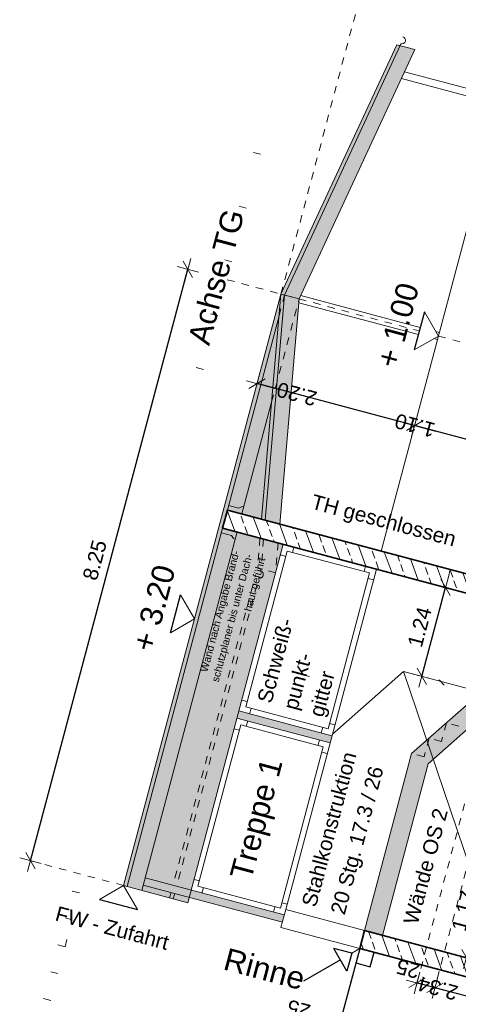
# Model space of a CAD drawing. Header units: metres. Extents: x 4462371 to 4462630, y 5328161 to 5328403.
# Tile 32 of 152: x 4462433.54 to 4462439.46, y 5328201.15 to 5328214.42. Entities that reach past the tile are written whole.
import ezdxf

# ---------------------------------------------------------------- set-up
doc = ezdxf.new("R2010")
doc.units = ezdxf.units.M
doc.header["$PDMODE"] = 65
for name, pattern in [('AUSGEZOGEN', [0]), ('PUNKT2_S9', [0.1, 0, -0.1]), ('VERDECKT2_S2', [0.15, 0.1, -0.05])]:
    doc.linetypes.add(name, pattern=pattern)
for name, color, linetype, lineweight in [('Maßlinie_Allgemein', 7, 'AUSGEZOGEN', 13), ('Schraffur', 7, 'AUSGEZOGEN', 158), ('Standard', 7, 'AUSGEZOGEN', 13)]:
    doc.layers.add(name, color=color, linetype=linetype, lineweight=lineweight)
doc.styles.add('ARIAL', font='ARIAL.TTF')
doc.dimstyles.new('_DIMSTYLE_12', dxfattribs={"dimtxt": 0.2, "dimasz": 0.3, "dimexe": 0, "dimexo": 0, "dimgap": 0.1, "dimtad": 2, "dimrnd": 0.01, "dimzin": 4, "dimdsep": 46, "dimtxsty": 'ARIAL', "dimblk1": 'ALL_ML_STRICH', "dimblk2": 'ALL_ML_STRICH', "dimsah": 1, "dimcen": 0, "dimclrd": 7, "dimclre": 7, "dimclrt": 7, "dimadec": 0, "dimazin": 0, "dimtfac": 1, "dimtdec": 0, "dimtix": 1, "dimtmove": 2, "dimatfit": 3, "dimfxl": 0, "dimtzin": 0, "dimlwd": 0, "dimlwe": 13, "dimarcsym": 0})
doc.dimstyles.new('_DIMSTYLE_14', dxfattribs={"dimtxt": 0.2, "dimasz": 0.3, "dimexe": 0, "dimexo": 0, "dimgap": 0.1, "dimtad": 2, "dimdec": 1, "dimlfac": 100, "dimrnd": 1, "dimzin": 4, "dimdsep": 46, "dimtxsty": 'ARIAL', "dimblk1": 'ALL_ML_STRICH', "dimblk2": 'ALL_ML_STRICH', "dimsah": 1, "dimcen": 0, "dimclrd": 7, "dimclre": 7, "dimclrt": 7, "dimadec": 0, "dimazin": 0, "dimtfac": 1, "dimtdec": 0, "dimtix": 1, "dimtmove": 2, "dimatfit": 3, "dimfxl": 0, "dimtvp": 1.2, "dimtzin": 0, "dimlwd": 0, "dimlwe": 13, "dimarcsym": 0})
doc.dimstyles.new('_DIMSTYLE_3', dxfattribs={"dimtxt": 0.2, "dimasz": 0.3, "dimexe": 0, "dimexo": 0, "dimgap": 0.1, "dimtad": 2, "dimrnd": 0.005, "dimzin": 4, "dimdsep": 46, "dimtxsty": 'ARIAL', "dimblk1": 'ALL_ML_STRICH', "dimblk2": 'ALL_ML_STRICH', "dimsah": 1, "dimcen": 0, "dimclrd": 7, "dimclre": 7, "dimclrt": 7, "dimadec": 0, "dimazin": 0, "dimtfac": 1, "dimtdec": 0, "dimtix": 1, "dimtmove": 2, "dimatfit": 3, "dimfxl": 0, "dimtzin": 0, "dimlwd": 0, "dimlwe": 13, "dimarcsym": 0})
pattern_1 = [(110, (0, 0), (-0.281907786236, -0.102606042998), []), (110, (-0.14095, -0.0513), (-0.281907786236, -0.102606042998), [0.1, -0.05])]

# ---------------------------------------------------------------- blocks, each defined once
blk = doc.blocks.new('ALL_ML_STRICH')
at = {"color": 0, "linetype": 'ByBlock', "lineweight": -2}
for p, q in [((0, -0.5), (0, 0.5)), ((-1, 0), (0.5, 0)), ((-0.3, -0.3), (0.3, 0.3))]:
    blk.add_line(p, q, dxfattribs=at)
blk = doc.blocks.new('*D436')
at = {"layer": 'DEFPOINTS', "color": 7, "linetype": 'AUSGEZOGEN', "lineweight": 13}
for p in [(4462437.069, 5328210.719), (4462433.69, 5328203.082), (4462437.069, 5328202.182)]:
    blk.add_point(p, dxfattribs=at)
at = {"layer": 'Maßlinie_Allgemein', "color": 7, "linetype": 'AUSGEZOGEN', "lineweight": -2}
for p, q in [((4462433.69, 5328203.082), (4462435.813, 5328211.054)), ((4462435.813, 5328211.054), (4462435.813, 5328211.054)), ((4462433.69, 5328203.082), (4462433.69, 5328203.082))]:
    blk.add_line(p, q, dxfattribs=at)
at = {"layer": 'Maßlinie_Allgemein', "color": 7, "linetype": 'AUSGEZOGEN', "lineweight": 13, "xscale": 0.3, "yscale": 0.3, "zscale": 0.3}
for p, rotation in [((4462435.813, 5328211.054), 75.086184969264), ((4462433.69, 5328203.082), 255.086184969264)]:
    blk.add_blockref('ALL_ML_STRICH', p, dxfattribs=dict(at, rotation=rotation))
at = {"layer": 'Maßlinie_Allgemein', "color": 7, "linetype": 'AUSGEZOGEN', "lineweight": 13, "insert": (4462434.558, 5328207.134), "char_height": 0.2, "width": 0.8, "attachment_point": 5, "rotation": 75.0862, "style": 'ARIAL'}
blk.add_mtext('\\A1;{\\A1;{8.25\\H0.132000;\\S^ ;}}', dxfattribs=at)
blk = doc.blocks.new('*D451')
at = {"layer": 'DEFPOINTS', "color": 7, "linetype": 'AUSGEZOGEN', "lineweight": 13}
for p in [(4462442.643, 5328218.833), (4462441.131, 5328213.156), (4462437.069, 5328210.719)]:
    blk.add_point(p, dxfattribs=at)
at = {"layer": 'Maßlinie_Allgemein', "color": 7, "linetype": 'AUSGEZOGEN', "lineweight": -2}
for p, q in [((4462439.456, 5328219.682), (4462439.456, 5328219.682)), ((4462442.643, 5328218.833), (4462439.456, 5328219.682)), ((4462442.643, 5328218.833), (4462442.643, 5328218.833))]:
    blk.add_line(p, q, dxfattribs=at)
at = {"layer": 'Maßlinie_Allgemein', "color": 7, "linetype": 'AUSGEZOGEN', "lineweight": 13, "xscale": 0.3, "yscale": 0.3, "zscale": 0.3}
for p, rotation in [((4462439.456, 5328219.682), 165.0861848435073), ((4462442.643, 5328218.833), 345.0861848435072)]:
    blk.add_blockref('ALL_ML_STRICH', p, dxfattribs=dict(at, rotation=rotation))
at = {"layer": 'Maßlinie_Allgemein', "color": 7, "linetype": 'AUSGEZOGEN', "lineweight": 13, "insert": (4462440.524, 5328219.401), "char_height": 0.2, "width": 0.8, "attachment_point": 5, "rotation": 165.0862, "style": 'ARIAL'}
blk.add_mtext('\\A1;{\\A1;{3.30\\H0.132000;\\S^ ;}}', dxfattribs=at)
blk = doc.blocks.new('*D466')
at = {"layer": 'DEFPOINTS', "color": 7, "linetype": 'AUSGEZOGEN', "lineweight": 13}
for p in [(4462439.193, 5328210.154), (4462440.256, 5328209.871), (4462439.934, 5328208.663)]:
    blk.add_point(p, dxfattribs=at)
at = {"layer": 'Maßlinie_Allgemein', "color": 7, "linetype": 'AUSGEZOGEN', "lineweight": -2}
for p, q in [((4462438.871, 5328208.946), (4462438.871, 5328208.946)), ((4462439.934, 5328208.663), (4462438.871, 5328208.946)), ((4462439.934, 5328208.663), (4462439.934, 5328208.663))]:
    blk.add_line(p, q, dxfattribs=at)
at = {"layer": 'Maßlinie_Allgemein', "color": 7, "linetype": 'AUSGEZOGEN', "lineweight": 13, "xscale": 0.3, "yscale": 0.3, "zscale": 0.3}
for p, rotation in [((4462438.871, 5328208.946), 165.0861849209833), ((4462439.934, 5328208.663), 345.0861849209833)]:
    blk.add_blockref('ALL_ML_STRICH', p, dxfattribs=dict(at, rotation=rotation))
at = {"layer": 'Maßlinie_Allgemein', "color": 7, "linetype": 'AUSGEZOGEN', "lineweight": 13, "insert": (4462438.877, 5328208.948), "char_height": 0.2, "width": 0.8, "attachment_point": 5, "rotation": 165.0862, "style": 'ARIAL'}
blk.add_mtext('\\A1;{\\A1;{1.10\\H0.132000;\\S^ ;}}', dxfattribs=at)
blk = doc.blocks.new('*D467')
at = {"layer": 'DEFPOINTS', "color": 7, "linetype": 'AUSGEZOGEN', "lineweight": 13}
for p in [(4462437.069, 5328210.719), (4462439.193, 5328210.154), (4462438.871, 5328208.946)]:
    blk.add_point(p, dxfattribs=at)
at = {"layer": 'Maßlinie_Allgemein', "color": 7, "linetype": 'AUSGEZOGEN', "lineweight": -2}
for p, q in [((4462436.748, 5328209.512), (4462436.748, 5328209.512)), ((4462438.871, 5328208.946), (4462436.748, 5328209.512)), ((4462438.871, 5328208.946), (4462438.871, 5328208.946))]:
    blk.add_line(p, q, dxfattribs=at)
at = {"layer": 'Maßlinie_Allgemein', "color": 7, "linetype": 'AUSGEZOGEN', "lineweight": 13, "xscale": 0.3, "yscale": 0.3, "zscale": 0.3}
for p, rotation in [((4462436.748, 5328209.512), 165.0861849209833), ((4462438.871, 5328208.946), 345.0861849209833)]:
    blk.add_blockref('ALL_ML_STRICH', p, dxfattribs=dict(at, rotation=rotation))
at = {"layer": 'Maßlinie_Allgemein', "color": 7, "linetype": 'AUSGEZOGEN', "lineweight": 13, "insert": (4462437.283, 5328209.372), "char_height": 0.2, "width": 0.8, "attachment_point": 5, "rotation": 165.0862, "style": 'ARIAL'}
blk.add_mtext('\\A1;{\\A1;{2.20\\H0.132000;\\S^ ;}}', dxfattribs=at)
blk = doc.blocks.new('*D675')
at = {"layer": 'DEFPOINTS', "color": 7, "linetype": 'AUSGEZOGEN', "lineweight": 13}
for p in [(4462440.255, 5328206.508), (4462438.724, 5328205.632), (4462438.97, 5328205.567)]:
    blk.add_point(p, dxfattribs=at)
at = {"layer": 'Maßlinie_Allgemein', "color": 7, "linetype": 'AUSGEZOGEN', "lineweight": -2}
for p, q in [((4462438.97, 5328205.567), (4462439.289, 5328206.765)), ((4462439.289, 5328206.765), (4462439.289, 5328206.765)), ((4462438.97, 5328205.567), (4462438.97, 5328205.567))]:
    blk.add_line(p, q, dxfattribs=at)
at = {"layer": 'Maßlinie_Allgemein', "color": 7, "linetype": 'AUSGEZOGEN', "lineweight": 13, "xscale": 0.3, "yscale": 0.3, "zscale": 0.3}
for p, rotation in [((4462439.289, 5328206.765), 75.08618502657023), ((4462438.97, 5328205.567), 255.0861850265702)]:
    blk.add_blockref('ALL_ML_STRICH', p, dxfattribs=dict(at, rotation=rotation))
at = {"layer": 'Maßlinie_Allgemein', "color": 7, "linetype": 'AUSGEZOGEN', "lineweight": 13, "insert": (4462438.94, 5328206.232), "char_height": 0.2, "width": 0.8, "attachment_point": 5, "rotation": 75.0862, "style": 'ARIAL'}
blk.add_mtext('\\A1;{\\A1;{1.24\\H0.132000;\\S^ ;}}', dxfattribs=at)
blk = doc.blocks.new('*D676')
at = {"layer": 'DEFPOINTS', "color": 7, "linetype": 'AUSGEZOGEN', "lineweight": 13}
for p in [(4462440.838, 5328202.648), (4462439.571, 5328201.774), (4462440.537, 5328201.517)]:
    blk.add_point(p, dxfattribs=at)
at = {"layer": 'Maßlinie_Allgemein', "color": 7, "linetype": 'AUSGEZOGEN', "lineweight": -2}
for p, q in [((4462439.571, 5328201.774), (4462439.872, 5328202.905)), ((4462439.872, 5328202.905), (4462439.872, 5328202.905)), ((4462439.571, 5328201.774), (4462439.571, 5328201.774))]:
    blk.add_line(p, q, dxfattribs=at)
at = {"layer": 'Maßlinie_Allgemein', "color": 7, "linetype": 'AUSGEZOGEN', "lineweight": 13, "xscale": 0.3, "yscale": 0.3, "zscale": 0.3}
for p, rotation in [((4462439.872, 5328202.905), 75.08618504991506), ((4462439.571, 5328201.774), 255.0861850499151)]:
    blk.add_blockref('ALL_ML_STRICH', p, dxfattribs=dict(at, rotation=rotation))
at = {"layer": 'Maßlinie_Allgemein', "color": 7, "linetype": 'AUSGEZOGEN', "lineweight": 13, "insert": (4462439.532, 5328202.405), "char_height": 0.2, "width": 0.8, "attachment_point": 5, "rotation": 75.0862, "style": 'ARIAL'}
blk.add_mtext('\\A1;{\\A1;{1.17\\H0.132000;\\S^ ;}}', dxfattribs=at)
blk = doc.blocks.new('*D680')
at = {"layer": 'DEFPOINTS', "color": 7, "linetype": 'AUSGEZOGEN', "lineweight": 13}
for p in [(4462438.438, 5328202.076), (4462440.537, 5328201.517), (4462440.216, 5328200.309)]:
    blk.add_point(p, dxfattribs=at)
at = {"layer": 'Maßlinie_Allgemein', "color": 7, "linetype": 'AUSGEZOGEN', "lineweight": -2}
for p, q in [((4462438.117, 5328200.868), (4462438.117, 5328200.868)), ((4462440.216, 5328200.309), (4462438.117, 5328200.868)), ((4462440.216, 5328200.309), (4462440.216, 5328200.309))]:
    blk.add_line(p, q, dxfattribs=at)
at = {"layer": 'Maßlinie_Allgemein', "color": 7, "linetype": 'AUSGEZOGEN', "lineweight": 13, "xscale": 0.3, "yscale": 0.3, "zscale": 0.3}
for p, rotation in [((4462438.117, 5328200.868), 165.0861847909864), ((4462440.216, 5328200.309), 345.0861847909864)]:
    blk.add_blockref('ALL_ML_STRICH', p, dxfattribs=dict(at, rotation=rotation))
at = {"layer": 'Maßlinie_Allgemein', "color": 7, "linetype": 'AUSGEZOGEN', "lineweight": 13, "insert": (4462438.639, 5328200.729), "char_height": 0.2, "width": 0.8, "attachment_point": 5, "rotation": 165.0862, "style": 'ARIAL'}
blk.add_mtext('\\A1;{\\A1;{2.17\\H0.132000;\\S^ ;}}', dxfattribs=at)
blk = doc.blocks.new('*D681')
at = {"layer": 'DEFPOINTS', "color": 7, "linetype": 'AUSGEZOGEN', "lineweight": 13}
for p in [(4462438.438, 5328202.076), (4462438.132, 5328201.899), (4462438.117, 5328200.868)]:
    blk.add_point(p, dxfattribs=at)
at = {"layer": 'Maßlinie_Allgemein', "color": 7, "linetype": 'AUSGEZOGEN', "lineweight": -2}
for p, q in [((4462437.875, 5328200.932), (4462437.875, 5328200.932)), ((4462438.117, 5328200.868), (4462437.875, 5328200.932)), ((4462438.117, 5328200.868), (4462438.117, 5328200.868))]:
    blk.add_line(p, q, dxfattribs=at)
at = {"layer": 'Maßlinie_Allgemein', "color": 7, "linetype": 'AUSGEZOGEN', "lineweight": 13, "xscale": 0.3, "yscale": 0.3, "zscale": 0.3}
for p, rotation in [((4462437.875, 5328200.932), 165.0861847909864), ((4462438.117, 5328200.868), 345.0861847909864)]:
    blk.add_blockref('ALL_ML_STRICH', p, dxfattribs=dict(at, rotation=rotation))
at = {"layer": 'Maßlinie_Allgemein', "color": 7, "linetype": 'AUSGEZOGEN', "lineweight": 13, "insert": (4462437.309, 5328201.078), "char_height": 0.2, "width": 0.8, "attachment_point": 5, "rotation": 165.0862, "style": 'ARIAL'}
blk.add_mtext('\\A1;{\\A1;{25\\H0.132000;\\S^ ;}}', dxfattribs=at)
blk = doc.blocks.new('*D682')
at = {"layer": 'DEFPOINTS', "color": 7, "linetype": 'AUSGEZOGEN', "lineweight": 13}
for p in [(4462440.225, 5328205.423), (4462441.54, 5328201.25), (4462441.412, 5328200.767)]:
    blk.add_point(p, dxfattribs=at)
at = {"layer": 'Maßlinie_Allgemein', "color": 7, "linetype": 'AUSGEZOGEN', "lineweight": -2}
for p, q in [((4462439.146, 5328201.37), (4462439.146, 5328201.37)), ((4462441.412, 5328200.767), (4462439.146, 5328201.37)), ((4462441.412, 5328200.767), (4462441.412, 5328200.767))]:
    blk.add_line(p, q, dxfattribs=at)
at = {"layer": 'Maßlinie_Allgemein', "color": 7, "linetype": 'AUSGEZOGEN', "lineweight": 13, "xscale": 0.3, "yscale": 0.3, "zscale": 0.3}
for p, rotation in [((4462439.146, 5328201.37), 165.0861850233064), ((4462441.412, 5328200.767), 345.0861850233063)]:
    blk.add_blockref('ALL_ML_STRICH', p, dxfattribs=dict(at, rotation=rotation))
at = {"layer": 'Maßlinie_Allgemein', "color": 7, "linetype": 'AUSGEZOGEN', "lineweight": 13, "insert": (4462439.186, 5328201.363), "char_height": 0.2, "width": 0.8, "attachment_point": 5, "rotation": 165.0862, "style": 'ARIAL'}
blk.add_mtext('\\A1;{\\A1;{2.34\\H0.132000;\\S^ ;}}', dxfattribs=at)
blk = doc.blocks.new('*D683')
at = {"layer": 'DEFPOINTS', "color": 7, "linetype": 'AUSGEZOGEN', "lineweight": 13}
for p in [(4462440.225, 5328205.423), (4462439.936, 5328205.309), (4462439.146, 5328201.37)]:
    blk.add_point(p, dxfattribs=at)
at = {"layer": 'Maßlinie_Allgemein', "color": 7, "linetype": 'AUSGEZOGEN', "lineweight": -2}
for p, q in [((4462438.904, 5328201.435), (4462438.904, 5328201.435)), ((4462439.146, 5328201.37), (4462438.904, 5328201.435)), ((4462439.146, 5328201.37), (4462439.146, 5328201.37))]:
    blk.add_line(p, q, dxfattribs=at)
at = {"layer": 'Maßlinie_Allgemein', "color": 7, "linetype": 'AUSGEZOGEN', "lineweight": 13, "xscale": 0.3, "yscale": 0.3, "zscale": 0.3}
for p, rotation in [((4462438.904, 5328201.435), 165.0861850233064), ((4462439.146, 5328201.37), 345.0861850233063)]:
    blk.add_blockref('ALL_ML_STRICH', p, dxfattribs=dict(at, rotation=rotation))
at = {"layer": 'Maßlinie_Allgemein', "color": 7, "linetype": 'AUSGEZOGEN', "lineweight": 13, "insert": (4462438.784, 5328201.625), "char_height": 0.2, "width": 0.8, "attachment_point": 5, "rotation": 165.0862, "style": 'ARIAL'}
blk.add_mtext('\\A1;{\\A1;{25\\H0.132000;\\S^ ;}}', dxfattribs=at)

msp = doc.modelspace()

# ---------------------------------------------------------------- hatches: boundary and pattern name
at = {"layer": 'Schraffur', "linetype": 'AUSGEZOGEN', "lineweight": 18}
h = msp.add_hatch(dxfattribs=at)
h.set_pattern_fill('SCHRAFFUR_7', scale=0.1, angle=65, style=0, pattern_type=2)
h.set_pattern_definition(pattern_1)
h.paths.add_polyline_path([(4462438.54953, 5328206.96195), (4462440.19347, 5328206.52411), (4462440.25178, 5328206.7673), (4462438.61387, 5328207.20353), (4462437.00161, 5328207.63294), (4462436.73575, 5328207.70375), (4462436.54249, 5328207.75522), (4462436.34624, 5328207.80749), (4462436.2819, 5328207.56591), (4462436.47815, 5328207.51364), (4462436.67141, 5328207.46217), (4462436.97986, 5328207.38002)], flags=0)
h = msp.add_hatch(dxfattribs=at)
h.set_pattern_fill('SCHRAFFUR_7', scale=0.1, angle=65, style=0, pattern_type=2)
h.set_pattern_definition(pattern_1)
h.paths.add_polyline_path([(4462441.78186, 5328201.18548), (4462441.54028, 5328201.24982), (4462438.19673, 5328202.14033), (4462438.13239, 5328201.89875), (4462441.47594, 5328201.00824), (4462441.71752, 5328200.9439)], flags=0)
at = {"layer": 'Standard', "linetype": 'AUSGEZOGEN', "lineweight": 18}
for color, points in [(254, [(4462438.67964, 5328214.06784), (4462438.63058, 5328214.0809), (4462437.06928, 5328210.7195), (4462437.11834, 5328210.70643)]), (255, [(4462438.87588, 5328214.01557), (4462438.67964, 5328214.06784), (4462437.11834, 5328210.70643), (4462437.31459, 5328210.65416)]), (254, [(4462437.01816, 5328209.54121), (4462437.11834, 5328210.70643), (4462437.06928, 5328210.7195), (4462436.94406, 5328209.26297)]), (255, [(4462437.31459, 5328210.65416), (4462437.11834, 5328210.70643), (4462437.01816, 5328209.54121)]), (255, [(4462437.05365, 5328207.61908), (4462437.31459, 5328210.65416), (4462437.01816, 5328209.54121), (4462436.85741, 5328207.67135)]), (254, [(4462437.01816, 5328209.54121), (4462436.94406, 5328209.26297), (4462436.80834, 5328207.68441), (4462436.85741, 5328207.67135)]), (255, [(4462438.19673, 5328202.14033), (4462438.43831, 5328202.07599), (4462439.05451, 5328204.3896), (4462440.22509, 5328205.42332), (4462440.49676, 5328206.44333), (4462440.25518, 5328206.50767), (4462439.93605, 5328205.30945), (4462439.76877, 5328205.354), (4462438.83242, 5328204.52713)]), (255, [(4462437.73216, 5328204.67012), (4462437.75789, 5328204.76675), (4462436.50169, 5328205.10132), (4462436.47595, 5328205.00469)]), (255, [(4462437.08874, 5328202.25433), (4462437.11448, 5328202.35096), (4462435.85827, 5328202.68554), (4462435.23636, 5328202.85118), (4462435.21062, 5328202.75454), (4462435.83253, 5328202.58891)])]:
    msp.add_hatch(color=color, dxfattribs=at).paths.add_polyline_path(points)
at = {"layer": 'Standard', "linetype": 'AUSGEZOGEN', "lineweight": 13}
for color, points in [(254, [(4462436.2819, 5328207.56591), (4462436.34624, 5328207.80749), (4462437.04424, 5328210.42819), (4462437.06928, 5328210.7195), (4462434.94601, 5328202.74741), (4462434.99507, 5328202.73434)]), (255, [(4462436.54249, 5328207.75522), (4462436.94406, 5328209.26297), (4462437.04424, 5328210.42819), (4462436.34624, 5328207.80749)]), (255, [(4462436.94406, 5328209.26297), (4462436.54249, 5328207.75522), (4462436.80834, 5328207.68441)]), (255, [(4462435.19132, 5328202.68207), (4462436.47815, 5328207.51364), (4462436.2819, 5328207.56591), (4462434.99507, 5328202.73434)]), (255, [(4462435.85827, 5328202.68554), (4462437.10006, 5328207.348), (4462436.47815, 5328207.51364), (4462435.23636, 5328202.85118)]), (255, [(4462435.81323, 5328202.51643), (4462435.83253, 5328202.58891), (4462435.21062, 5328202.75454), (4462435.19132, 5328202.68207)])]:
    msp.add_hatch(color=color, dxfattribs=at).paths.add_polyline_path(points)

# ---------------------------------------------------------------- linework, layer by layer
at = {"layer": 'Standard', "color": 7, "linetype": 'VERDECKT2_S2', "lineweight": 18}
for p, q in [((4462437.06928, 5328210.7195), (4462439.45635, 5328219.68206)), ((4462436.34455, 5328210.91252), (4462438.93647, 5328210.22219)), ((4462437.04424, 5328210.42819), (4462437.11834, 5328210.70643)), ((4462436.94406, 5328209.26297), (4462437.31459, 5328210.65416)), ((4462439.19271, 5328210.15395), (4462439.80616, 5328209.99056)), ((4462438.90401, 5328201.43453), (4462439.93605, 5328205.30945)), ((4462440.13016, 5328205.06689), (4462439.14559, 5328201.37018)), ((4462439.3007, 5328204.94053), (4462439.23379, 5328204.68929)), ((4462439.46787, 5328204.89601), (4462439.3007, 5328204.94053)), ((4462439.06661, 5328204.73382), (4462438.9997, 5328204.48258)), ((4462439.23379, 5328204.68929), (4462439.06661, 5328204.73382)), ((4462438.9997, 5328204.48258), (4462438.83242, 5328204.52713)), ((4462433.6898, 5328203.08198), (4462434.94601, 5328202.74741))]:
    msp.add_line(p, q, dxfattribs=at)
at = {"layer": 'Standard', "color": 7, "linetype": 'AUSGEZOGEN', "lineweight": 18}
for p, q in [((4462437.06928, 5328210.7195), (4462438.63058, 5328214.0809)), ((4462437.11834, 5328210.70643), (4462438.67964, 5328214.06784)), ((4462437.31459, 5328210.65416), (4462438.87588, 5328214.01557)), ((4462438.87588, 5328214.01557), (4462438.63058, 5328214.0809)), ((4462438.68607, 5328214.09199), (4462438.67964, 5328214.06784)), ((4462440.10185, 5328213.24923), (4462438.69409, 5328213.62417)), ((4462438.73686, 5328213.71627), (4462440.16275, 5328213.3365)), ((4462439.82457, 5328212.52634), (4462438.42061, 5328207.25501)), ((4462437.06928, 5328210.7195), (4462434.94601, 5328202.74741)), ((4462437.06928, 5328210.7195), (4462436.80834, 5328207.68441)), ((4462437.11834, 5328210.70643), (4462436.85741, 5328207.67135)), ((4462438.94934, 5328210.27051), (4462437.33597, 5328210.70021)), ((4462437.31459, 5328210.65416), (4462437.05365, 5328207.61908)), ((4462437.31024, 5328210.60358), (4462438.92361, 5328210.17388)), ((4462437.04424, 5328210.42819), (4462436.34624, 5328207.80749)), ((4462439.20558, 5328210.20226), (4462439.15726, 5328210.21513)), ((4462439.13152, 5328210.1185), (4462439.17984, 5328210.10563)), ((4462436.54249, 5328207.75522), (4462436.94406, 5328209.26297)), ((4462436.5008, 5328207.83322), (4462436.36288, 5328207.86995)), ((4462436.54407, 5328207.85829), (4462436.5008, 5328207.83322)), ((4462436.56823, 5328207.85185), (4462436.54407, 5328207.85829)), ((4462436.2819, 5328207.56591), (4462434.99507, 5328202.73434)), ((4462435.19132, 5328202.68207), (4462436.47815, 5328207.51364)), ((4462436.40319, 5328207.46671), (4462436.26527, 5328207.50344)), ((4462436.42825, 5328207.42344), (4462436.40319, 5328207.46671)), ((4462436.45241, 5328207.41701), (4462436.42825, 5328207.42344)), ((4462437.10006, 5328207.348), (4462435.81323, 5328202.51643)), ((4462439.05451, 5328204.3896), (4462440.22509, 5328205.42332)), ((4462438.83242, 5328204.52713), (4462439.76877, 5328205.354)), ((4462436.47595, 5328205.00469), (4462437.73216, 5328204.67012)), ((4462436.50169, 5328205.10132), (4462437.75789, 5328204.76675)), ((4462438.83242, 5328204.52713), (4462438.19673, 5328202.14033)), ((4462439.05451, 5328204.3896), (4462438.43831, 5328202.07599)), ((4462435.23636, 5328202.85118), (4462437.11448, 5328202.35096)), ((4462435.81323, 5328202.51643), (4462434.94601, 5328202.74741)), ((4462435.21062, 5328202.75454), (4462437.08874, 5328202.25433)), ((4462437.06944, 5328202.18186), (4462437.13378, 5328202.42344)), ((4462438.19673, 5328202.14033), (4462437.13378, 5328202.42344)), ((4462438.13239, 5328201.89875), (4462437.06944, 5328202.18186))]:
    msp.add_line(p, q, dxfattribs=at)
at = {"layer": 'Standard', "color": 7, "linetype": 'PUNKT2_S9', "lineweight": 13}
for p, q in [((4462436.79494, 5328212.60357), (4462436.6983, 5328212.62931)), ((4462436.60191, 5328211.87883), (4462436.50528, 5328211.90457)), ((4462436.40889, 5328211.1541), (4462436.31226, 5328211.17984)), ((4462436.21586, 5328210.42936), (4462436.11923, 5328210.4551))]:
    msp.add_line(p, q, dxfattribs=at)
at = {"layer": 'Standard', "color": 7, "linetype": 'AUSGEZOGEN', "lineweight": 13}
for p, q in [((4462437.06928, 5328210.7195), (4462437.31459, 5328210.65416)), ((4462439.19271, 5328210.15395), (4462439.00472, 5328210.47842)), ((4462439.19271, 5328210.15395), (4462438.86823, 5328209.96596)), ((4462436.59346, 5328205.15449), (4462437.15323, 5328207.25623)), ((4462438.26449, 5328206.96026), (4462437.15323, 5328207.25623)), ((4462437.22571, 5328207.23692), (4462437.24501, 5328207.3094)), ((4462437.13393, 5328207.18375), (4462437.06146, 5328207.20306)), ((4462438.35627, 5328207.01343), (4462437.13378, 5328202.42344)), ((4462438.19202, 5328206.97956), (4462438.21132, 5328207.05203)), ((4462437.70472, 5328204.85852), (4462438.26449, 5328206.96026)), ((4462438.31766, 5328206.86848), (4462438.24519, 5328206.88778)), ((4462435.90333, 5328206.34177), (4462435.71534, 5328206.66625)), ((4462435.90333, 5328206.34177), (4462435.57885, 5328206.15379)), ((4462437.76214, 5328204.78268), (4462438.72423, 5328205.63228)), ((4462439.76888, 5328205.35397), (4462438.72421, 5328205.6322)), ((4462438.72423, 5328205.63228), (4462439.62658, 5328202.9703)), ((4462436.61276, 5328205.22697), (4462436.54029, 5328205.24627)), ((4462437.70472, 5328204.85852), (4462436.59346, 5328205.15449)), ((4462436.66593, 5328205.13519), (4462436.64663, 5328205.06272)), ((4462435.95005, 5328202.73871), (4462436.52912, 5328204.91291)), ((4462436.50982, 5328204.84044), (4462436.43734, 5328204.85974)), ((4462437.64038, 5328204.61694), (4462436.52912, 5328204.91291)), ((4462436.6209, 5328204.96609), (4462436.60159, 5328204.89361)), ((4462437.63225, 5328204.87783), (4462437.61295, 5328204.80535)), ((4462437.72402, 5328204.931), (4462437.7965, 5328204.91169)), ((4462437.06131, 5328202.44274), (4462437.64038, 5328204.61694)), ((4462437.58721, 5328204.70872), (4462437.56791, 5328204.63625)), ((4462437.62108, 5328204.54447), (4462437.69355, 5328204.52517)), ((4462434.94601, 5328202.74741), (4462434.62154, 5328202.55942)), ((4462434.94601, 5328202.74741), (4462435.134, 5328202.42293)), ((4462435.96935, 5328202.81118), (4462435.89688, 5328202.83048)), ((4462437.06131, 5328202.44274), (4462435.95005, 5328202.73871)), ((4462436.02252, 5328202.71941), (4462436.00322, 5328202.64693)), ((4462434.3502, 5328202.64738), (4462434.25357, 5328202.67311)), ((4462436.98883, 5328202.46204), (4462436.96953, 5328202.38957)), ((4462437.08061, 5328202.51521), (4462437.15308, 5328202.49591)), ((4462434.25369, 5328202.28501), (4462434.15706, 5328202.31075)), ((4462434.15717, 5328201.92264), (4462434.06054, 5328201.94838)), ((4462438.02423, 5328201.83609), (4462438.13239, 5328201.89875)), ((4462434.06066, 5328201.56027), (4462433.96403, 5328201.58601)), ((4462433.96415, 5328201.19791), (4462433.86752, 5328201.22364))]:
    msp.add_line(p, q, dxfattribs=at)
at = {"layer": 'Standard', "color": 7, "linetype": 'AUSGEZOGEN', "lineweight": 25}
for p, q in [((4462439.00472, 5328210.47842), (4462438.86823, 5328209.96596)), ((4462435.57885, 5328206.15379), (4462435.71534, 5328206.66625)), ((4462434.62154, 5328202.55942), (4462435.134, 5328202.42293)), ((4462438.13239, 5328201.89875), (4462436.20214, 5328194.6514)), ((4462438.02423, 5328201.83609), (4462437.78265, 5328201.90043)), ((4462437.95988, 5328201.59451), (4462437.78265, 5328201.90043)), ((4462438.02423, 5328201.83609), (4462437.95988, 5328201.59451)), ((4462438.13239, 5328201.89875), (4462437.96256, 5328201.26111)), ((4462438.27417, 5328201.65402), (4462438.32565, 5328201.84728)), ((4462437.87127, 5328201.74747), (4462437.37527, 5328201.46011)), ((4462438.08091, 5328201.70549), (4462438.27417, 5328201.65402))]:
    msp.add_line(p, q, dxfattribs=at)
at = {"layer": 'Standard', "color": 7, "linetype": 'VERDECKT2_S2', "lineweight": 13}
for p, q in [((4462436.02284, 5328209.70463), (4462435.92621, 5328209.73036)), ((4462436.7866, 5328207.43149), (4462436.75181, 5328207.02681)), ((4462436.83566, 5328207.41842), (4462436.80087, 5328207.01374)), ((4462437.03191, 5328207.36615), (4462436.99711, 5328206.96148)), ((4462436.99711, 5328206.96148), (4462436.75181, 5328207.02681)), ((4462436.80087, 5328207.01374), (4462436.79444, 5328206.98959)), ((4462439.35321, 5328207.00662), (4462439.32747, 5328206.90999)), ((4462436.6939, 5328206.80939), (4462435.61297, 5328202.75087)), ((4462436.74296, 5328206.79632), (4462435.66203, 5328202.7378)), ((4462439.20383, 5328205.52204), (4462439.27002, 5328205.44708)), ((4462435.58723, 5328202.65424), (4462435.56793, 5328202.58177)), ((4462435.63629, 5328202.64117), (4462435.61699, 5328202.5687))]:
    msp.add_line(p, q, dxfattribs=at)
at = {"layer": 'Standard', "color": 7, "linetype": 'AUSGEZOGEN', "lineweight": 35}
for p, q in [((4462436.2819, 5328207.56591), (4462436.34624, 5328207.80749)), ((4462436.34624, 5328207.80749), (4462440.25178, 5328206.7673)), ((4462436.2819, 5328207.56591), (4462443.00435, 5328205.77547)), ((4462438.13239, 5328201.89875), (4462438.19673, 5328202.14033)), ((4462438.19673, 5328202.14033), (4462441.78186, 5328201.18548)), ((4462438.13239, 5328201.89875), (4462441.71752, 5328200.9439))]:
    msp.add_line(p, q, dxfattribs=at)
at = {"layer": 'Standard', "color": 52, "linetype": 'AUSGEZOGEN', "lineweight": 13}
for p, q in [((4462437.45361, 5328205.56702), (4462437.35697, 5328205.59275)), ((4462434.15717, 5328201.92264), (4462434.18291, 5328202.01927))]:
    msp.add_line(p, q, dxfattribs=at)
at = {"layer": 'Standard', "color": 7, "linetype": 'AUSGEZOGEN', "lineweight": 18}
msp.add_arc((4462438.69894, 5328214.14031), 0.05, 255.086185, 75.086185, dxfattribs=at)
at = {"layer": 'Standard', "color": 7, "linetype": 'VERDECKT2_S2', "lineweight": 13}
msp.add_arc((4462436.78157, 5328206.94127), 0.05, 255.086184, 75.086185, dxfattribs=at)

# ---------------------------------------------------------------- texts
at = {"layer": 'Standard', "color": 7, "linetype": 'AUSGEZOGEN', "lineweight": 18, "style": 'ARIAL'}
for s, insert, char_height, width, attachment_point, rotation in [('\\W1.00;Achse\\~TG', (4462436.34455, 5328210.91252), 0.3, 2.0148955, 8, 75.093853), ('\\W0.98;+\\~1.00', (4462438.79153, 5328210.2608), 0.3, 1.3270955, 8, 75.086185), ('\\W1.00;TH\\~geschlossen', (4462438.41515, 5328207.51517), 0.2, 2.113779, 8, 345.086185), ('\\W1.00;+\\~3.20', (4462435.50215, 5328206.44862), 0.3, 1.3299746, 8, 75.086185), ('\\W0.99;Treppe\\~1', (4462436.37676, 5328202.88377), 0.3, 1.8333797, 1, 75.086185), ('\\W1.00;FW\\~-\\~Zufahrt', (4462434.7671, 5328202.07566), 0.2, 1.6664671, 8, 345.086185), ('\\W1.01;Rinne', (4462436.31264, 5328201.76383), 0.3, 1.2559151, 4, 345.086185)]:
    msp.add_mtext(s, dxfattribs=dict(at, insert=insert, char_height=char_height, width=width, attachment_point=attachment_point, rotation=rotation))
at = {"layer": 'Standard', "color": 7, "linetype": 'AUSGEZOGEN', "lineweight": 18, "rotation": 75.086185, "style": 'ARIAL'}
for s, insert, char_height, width, attachment_point, line_spacing_factor in [('{\\fArial|i0|b0;\\H0.100000;\\W1.000000;\\C7;Wand nach Angabe Brand-}\\P{\\fArial|i0|b0;\\H0.100000;\\W1.000000;\\C7;schutzplaner bis unter Dach-}\\P{\\fArial|i0|b0;\\H0.100000;\\W1.000000;\\C7;haut geführt}\\P', (4462436.41381, 5328207.27206), 0.1, 1.8702443, 3, 1.084337), ('{\\fArial|i0|b0;\\H0.200000;\\W1.000000;\\C7;Schweiß-}\\P{\\fArial|i0|b0;\\H0.200000;\\W1.000000;\\C7;punkt-}\\P{\\fArial|i0|b0;\\H0.200000;\\W1.000000;\\C7;gitter}\\P', (4462436.74642, 5328205.24311), 0.2, 1.2703086, 1, 1.084337), ('{\\fArial|i0|b0;\\H0.200000;\\W1.000000;\\C7;Stahlkonstruktion}\\P{\\fArial|i0|b0;\\H0.200000;\\W1.000000;\\C7;20 Stg. 17.3 / 26}\\P', (4462437.34617, 5328202.49623), 0.2, 2.2537593, 1, 1.204819)]:
    msp.add_mtext(s, dxfattribs=dict(at, insert=insert, char_height=char_height, width=width, attachment_point=attachment_point, line_spacing_factor=line_spacing_factor))
at = {"layer": 'Standard', "color": 1, "linetype": 'AUSGEZOGEN', "lineweight": 18, "insert": (4462438.71813, 5328202.26018), "char_height": 0.2, "width": 1.7034666, "attachment_point": 1, "rotation": 75.086185, "style": 'ARIAL'}
msp.add_mtext('\\W1.00;Wände\\~OS\\~2', dxfattribs=at)

# ---------------------------------------------------------------- dimensions: what is measured, and where the dimension line sits
at = {"layer": 'Maßlinie_Allgemein', "color": 7, "linetype": 'AUSGEZOGEN', "lineweight": 13}
for base, p1, p2, angle, dimstyle, picture, middle in [((4462439.45635, 5328219.68206), (4462442.64272, 5328218.83341), (4462439.45635, 5328219.68206), 165.086185, '_DIMSTYLE_12', '*D451', (4462440.5236, 5328219.40148)), ((4462435.81307, 5328211.05407), (4462433.6898, 5328203.08198), (4462435.81307, 5328211.05407), 75.086185, '_DIMSTYLE_3', '*D436', (4462434.55841, 5328207.13361)), ((4462436.74757, 5328209.5116), (4462438.871, 5328208.94606), (4462436.74757, 5328209.5116), 165.086185, '_DIMSTYLE_12', '*D467', (4462437.28332, 5328209.37244)), ((4462438.871, 5328208.94606), (4462439.93395, 5328208.66295), (4462438.871, 5328208.94606), 165.086185, '_DIMSTYLE_12', '*D466', (4462438.87651, 5328208.94812)), ((4462439.28887, 5328206.76504), (4462438.96973, 5328205.56681), (4462439.28887, 5328206.76504), 75.086185, '_DIMSTYLE_12', '*D675', (4462438.93986, 5328206.23176)), ((4462438.90401, 5328201.43453), (4462439.14559, 5328201.37018), (4462438.90401, 5328201.43453), 165.086185, '_DIMSTYLE_14', '*D683', (4462438.78425, 5328201.62518)), ((4462439.1455903, 5328201.3701846), (4462441.4115967, 5328200.7666618), (4462439.1455903, 5328201.3701846), 165.086185, '_DIMSTYLE_12', '*D682', (4462439.1862437, 5328201.3630278)), ((4462439.87205, 5328202.90492), (4462439.57093, 5328201.77433), (4462439.87205, 5328202.90492), 75.086185, '_DIMSTYLE_12', '*D676', (4462439.53195, 5328202.40506)), ((4462437.87502, 5328200.93244), (4462438.1166, 5328200.8681), (4462437.87502, 5328200.93244), 165.086185, '_DIMSTYLE_14', '*D681', (4462437.30885, 5328201.07785)), ((4462438.1166, 5328200.8681), (4462440.21554, 5328200.30907), (4462438.1166, 5328200.8681), 165.086185, '_DIMSTYLE_12', '*D680', (4462438.63889, 5328200.72899))]:
    dim = msp.add_linear_dim(base=base, p1=p1, p2=p2, angle=angle, dimstyle=dimstyle, override={"dimpost": '<>', "dimclrd": 7, "dimclre": 7, "dimclrt": 7, "dimlwd": 0, "dimlwe": 13}, dxfattribs=at)
    dim.commit()
    dim.dimension.update_dxf_attribs({"geometry": picture, "text_midpoint": middle, "dimtype": 160})

doc.saveas('drawing.dxf')
